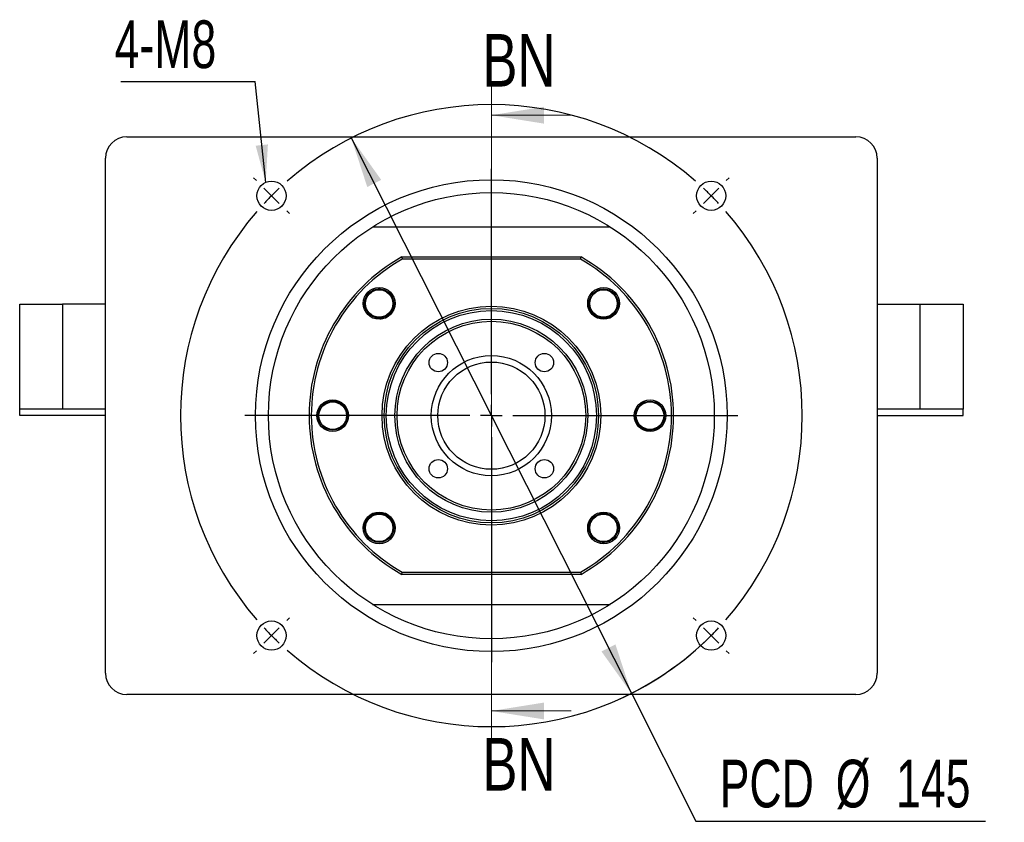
# Paper-space layout 'MBCK25L-G' of a CAD drawing. Header units: millimetres. Extents: x 19 to 333, y 9 to 190.
# Tile 1 of 5: x 23 to 88, y 26 to 80. Entities that reach past the tile are written whole.
import ezdxf

# ---------------------------------------------------------------- set-up
doc = ezdxf.new("R2010")
doc.units = ezdxf.units.MM
doc.layers.add('圖層0', color=7, linetype='Continuous')
doc.styles.add('SLDTEXTSTYLE0', font='TXT', dxfattribs={"width": 0.7})
doc.styles.add('SLDTEXTSTYLE2', font='TXT', dxfattribs={"width": 0.75})
doc.dimstyles.new('SLDDIMSTYLE0', dxfattribs={"dimtxt": 3.389974, "dimasz": 2.5, "dimexe": 0, "dimexo": 0.0625, "dimgap": 0.847493, "dimtad": 0, "dimtih": 1, "dimtoh": 1, "dimlfac": 3.5, "dimrnd": 1e-09, "dimzin": 12, "dimdsep": 46, "dimtxsty": 'SLDTEXTSTYLE0', "dimsah": 1, "dimcen": 0, "dimadec": 0, "dimazin": 3, "dimtfac": 1, "dimtmove": 0, "dimatfit": 3, "dimfxl": 0, "dimfrac": 2, "dimtolj": 1, "dimtzin": 12, "dimarcsym": 0})
doc.dimstyles.new('SLDDIMSTYLE1', dxfattribs={"dimtxt": 0.18, "dimasz": 2.5, "dimexe": 0, "dimexo": 0.0625, "dimgap": 0, "dimtad": 0, "dimtih": 1, "dimtoh": 1, "dimdec": 0, "dimrnd": 1e-09, "dimzin": 0, "dimdsep": 46, "dimtxsty": 'Standard', "dimsah": 1, "dimcen": 0.09, "dimadec": 0, "dimazin": 0, "dimtfac": 2.5, "dimtdec": 0, "dimtofl": 0, "dimtmove": 0, "dimatfit": 3, "dimfxl": 0, "dimfrac": 2, "dimtolj": 1, "dimtzin": 0, "dimarcsym": 0})

# ---------------------------------------------------------------- blocks, each defined once
blk = doc.blocks.new('_D_17')
at = {"layer": '圖層0', "color": 7}
for p, q in [((44.893, 72.052), (63.555, 35.064)), ((63.555, 35.064), (67.852, 26.548)), ((67.852, 26.548), (87.155, 26.548))]:
    blk.add_line(p, q, dxfattribs=at)
blk.add_arc((54.224, 53.558), 20.714, 294.00906, 316.89883, dxfattribs=at)
for points in [[(44.893, 72.052), (45.955, 68.79), (46.886, 69.26)], [(63.555, 35.064), (62.494, 38.326), (61.562, 37.856)]]:
    blk.add_solid(points, dxfattribs=at)
at = {"layer": '圖層0', "color": 7, "char_height": 3.175, "attachment_point": 1, "style": 'SLDTEXTSTYLE0'}
for s, insert in [('PCD', (69.439, 30.641)), ('%%c', (77.171, 30.641)), ('145', (81.193, 30.641))]:
    blk.add_mtext(s, dxfattribs=dict(at, insert=insert))
blk = doc.blocks.new('SW_NOTE_5')
at = {"layer": '圖層0', "color": 0}
blk.add_line((-8.957, 0), (0, 0), dxfattribs=at)
at = {"layer": '圖層0', "color": 0, "insert": (-9.361, 4.069), "char_height": 3.175, "attachment_point": 1, "style": 'SLDTEXTSTYLE0'}
blk.add_mtext('4-M8', dxfattribs=at)
blk = doc.blocks.new('SW_CENTERMARKSYMBOL_9')
at = {"layer": '圖層0', "color": 0}
for p, q in [((0, 1.429), (0, 16.429)), ((-15.657, 15.657), (-15.839, 15.839)), ((15.657, 15.657), (15.839, 15.839)), ((-14.647, 14.647), (-15.152, 15.152)), ((14.647, 14.647), (15.152, 15.152)), ((-14.647, 14.647), (-14.142, 14.142)), ((14.647, 14.647), (14.142, 14.142)), ((-13.637, 13.637), (-13.455, 13.455)), ((13.637, 13.637), (13.455, 13.455)), ((0, 0), (0, 0.714)), ((-1.429, 0), (-16.429, 0)), ((0, 0), (-0.714, 0)), ((0, 0), (0, -0.714)), ((0, 0), (0.714, 0)), ((1.429, 0), (16.429, 0)), ((0, -1.429), (0, -16.429)), ((-13.637, -13.637), (-13.455, -13.455)), ((13.637, -13.637), (13.455, -13.455)), ((-14.647, -14.647), (-14.142, -14.142)), ((14.647, -14.647), (14.142, -14.142)), ((-14.647, -14.647), (-15.152, -15.152)), ((14.647, -14.647), (15.152, -15.152)), ((-15.657, -15.657), (-15.839, -15.839)), ((15.657, -15.657), (15.839, -15.839))]:
    blk.add_line(p, q, dxfattribs=at)
for start, end in [(48.95143, 131.04857), (133.02428, 135), (45, 46.97572), (135, 136.97572), (43.02428, 45), (138.95143, 221.04857), (318.95143, 41.04857), (223.02428, 225), (315, 316.97572), (225, 226.97572), (313.02428, 315), (228.95143, 311.04857)]:
    blk.add_arc((0, 0), 20.714, start, end, dxfattribs=at)

psp = doc.layouts.new('MBCK25L-G')

# ---------------------------------------------------------------- linework, layer by layer
at = {"color": 7, "linetype": 'Continuous', "lineweight": 18}
for p, q in [((54.2243, 75.5691), (54.2243, 31.8877)), ((59.5443, 73.5691), (54.2243, 73.5691)), ((59.5443, 33.8877), (54.2243, 33.8877))]:
    psp.add_line(p, q, dxfattribs=at)
at = {"color": 7, "linetype": 'Continuous', "lineweight": 25}
for p, q in [((29.9385, 72.1293), (78.51, 72.1293)), ((28.51, 36.415), (28.51, 70.7007)), ((79.9385, 70.7007), (79.9385, 36.415)), ((46.3063, 66.1293), (62.1422, 66.1293)), ((48.2498, 64.1293), (48.2875, 63.9865)), ((48.2498, 64.1293), (60.1987, 64.1293)), ((60.161, 63.9865), (48.2875, 63.9865)), ((60.161, 63.9865), (60.1987, 64.1293)), ((45.934, 61.52), (46.0764, 61.7448)), ((62.1864, 61.8482), (62.4112, 61.7057)), ((22.7957, 53.9865), (22.7957, 60.9865)), ((22.7957, 60.9865), (25.6528, 60.9865)), ((25.6528, 60.9865), (25.6528, 53.9865)), ((28.51, 60.9865), (25.6528, 60.9865)), ((79.9385, 60.9865), (82.7957, 60.9865)), ((82.7957, 53.9865), (82.7957, 60.9865)), ((82.7957, 60.9865), (85.6528, 60.9865)), ((85.6528, 60.9865), (85.6528, 53.9865)), ((25.6528, 53.9865), (22.7957, 53.9865)), ((22.7957, 53.5579), (22.7957, 53.9865)), ((28.51, 53.9865), (25.6528, 53.9865)), ((82.7957, 53.9865), (79.9385, 53.9865)), ((85.6528, 53.9865), (82.7957, 53.9865)), ((85.6528, 53.5579), (85.6528, 53.9865)), ((28.51, 53.5579), (22.7957, 53.5579)), ((65.7164, 53.7899), (65.7747, 53.5302)), ((79.9385, 53.5579), (85.6528, 53.5579)), ((46.2621, 45.2676), (46.0373, 45.4101)), ((62.5145, 45.5957), (62.3721, 45.3709)), ((48.2498, 42.9865), (48.2875, 43.1293)), ((60.1987, 42.9865), (48.2498, 42.9865)), ((48.2875, 43.1293), (60.161, 43.1293)), ((60.161, 43.1293), (60.1987, 42.9865)), ((46.3063, 40.9865), (62.1422, 40.9865)), ((78.51, 34.9865), (29.9385, 34.9865))]:
    psp.add_line(p, q, dxfattribs=at)
for centre, radius in [((54.2243, 53.5579), 15.7143), ((39.577, 68.2051), 0.9714), ((68.8715, 68.2051), 0.9714), ((54.2243, 53.5579), 14.8571), ((39.577, 68.2051), 0.0204), ((68.8715, 68.2051), 0.0204), ((46.7491, 61.033), 1.0571), ((46.7491, 61.033), 0.9714), ((46.7491, 61.033), 0.9143), ((61.6994, 61.033), 1.0571), ((61.6994, 61.033), 0.9714), ((61.6994, 61.033), 0.9143), ((54.2243, 53.5579), 7.2857), ((54.2243, 53.5579), 7.1429), ((54.2243, 53.5579), 7), ((54.2243, 53.5579), 6.4286), ((54.2243, 53.5579), 6.2857), ((50.6887, 57.0934), 0.6143), ((54.2243, 53.5579), 4), ((54.2243, 53.5579), 3.5714), ((57.7598, 57.0934), 0.6143), ((43.6528, 53.5579), 1.0571), ((43.6528, 53.5579), 0.9714), ((43.6528, 53.5579), 0.9143), ((64.7957, 53.5579), 1.0571), ((64.7957, 53.5579), 0.9714), ((64.7957, 53.5579), 0.9143), ((50.6887, 50.0223), 0.6143), ((57.7598, 50.0223), 0.6143), ((46.7491, 46.0828), 1.0571), ((46.7491, 46.0828), 0.9714), ((46.7491, 46.0828), 0.9143), ((61.6994, 46.0828), 1.0571), ((61.6994, 46.0828), 0.9714), ((61.6994, 46.0828), 0.9143), ((39.577, 38.9107), 0.9714), ((68.8715, 38.9107), 0.9714), ((39.577, 38.9107), 0.0204), ((68.8715, 38.9107), 0.0204)]:
    psp.add_circle(centre, radius, dxfattribs=at)
for centre, radius, start, end in [((29.9385, 70.7007), 1.4286, 90, 180), ((78.51, 70.7007), 1.4286, 0, 90), ((54.2243, 53.5579), 12.1429, 119.472932, 240.527068), ((54.2243, 53.5579), 12, 119.651845, 240.348155), ((54.2243, 53.5579), 12, 299.651845, 60.348155), ((54.2243, 53.5579), 12.1429, 299.472932, 60.527068), ((29.9385, 36.415), 1.4286, 180, 270), ((78.51, 36.415), 1.4286, 270, 0)]:
    psp.add_arc(centre, radius, start, end, dxfattribs=at)
for points, knots in [([(47.2361, 61.8482), (47.1831, 61.8761), (47.0833, 61.9286), (46.9226, 61.9707), (46.7652, 61.9869), (46.6071, 61.9763), (46.4528, 61.9398), (46.2578, 61.8572), (46.0707, 61.7192), (45.9722, 61.5756), (45.934, 61.52)], [0, 0, 0, 0, 0.1205086, 0.22645464, 0.3324005, 0.43834652, 0.54429233, 0.6502383, 0.86443841, 1, 1, 1, 1]), ([(46.8161, 60.0072), (46.8989, 60.0162), (47.0975, 60.0376), (47.3745, 60.2055), (47.6068, 60.4656), (47.7339, 60.7895), (47.7471, 61.1325), (47.6438, 61.454), (47.4618, 61.7018), (47.3031, 61.8047), (47.2361, 61.8482)], [0, 0, 0, 0, 0.0985417, 0.2363887, 0.3738486, 0.5090978, 0.6427527, 0.7753994, 0.9052701, 1, 1, 1, 1]), ([(62.5145, 60.546), (62.5425, 60.5991), (62.5949, 60.6988), (62.6371, 60.8595), (62.6533, 61.0169), (62.6427, 61.175), (62.6062, 61.3293), (62.5236, 61.5244), (62.3855, 61.7115), (62.242, 61.81), (62.1864, 61.8482)], [0, 0, 0, 0, 0.1205086, 0.22645464, 0.3324005, 0.43834652, 0.54429233, 0.6502383, 0.86443841, 1, 1, 1, 1]), ([(60.67, 60.9872), (60.6795, 60.8972), (60.7012, 60.6913), (60.8716, 60.4076), (61.1321, 60.1754), (61.4558, 60.0482), (61.7989, 60.035), (62.1204, 60.1383), (62.3682, 60.3204), (62.4711, 60.4791), (62.5145, 60.546)], [0, 0, 0, 0, 0.1061977, 0.2428739, 0.3791664, 0.513267, 0.6457867, 0.777307, 0.9060747, 1, 1, 1, 1]), ([(43.4208, 54.4786), (43.3635, 54.4609), (43.2559, 54.4274), (43.1125, 54.3436), (42.9897, 54.2437), (42.8854, 54.1245), (42.8021, 53.9896), (42.7226, 53.7932), (42.6879, 53.5633), (42.7197, 53.3922), (42.7321, 53.3259)], [0, 0, 0, 0, 0.1205082, 0.2264542, 0.3324, 0.4383463, 0.544292, 0.650238, 0.8644385, 1, 1, 1, 1]), ([(44.6148, 53.2452), (44.6336, 53.3015), (44.6893, 53.4677), (44.6564, 53.7646), (44.5225, 54.0817), (44.2879, 54.334), (43.9879, 54.4882), (43.6838, 54.5347), (43.4988, 54.4953), (43.4208, 54.4786)], [0, 0, 0, 0, 0.08446613, 0.24927423, 0.4114315, 0.57167716, 0.73071431, 0.8864231, 1, 1, 1, 1]), ([(42.7321, 53.3259), (42.6954, 53.4267), (42.6517, 53.5468), (42.6671, 53.6707), (42.6696, 53.6906)], [0, 0, 0, 0, 0.8389178, 1, 1, 1, 1]), ([(63.7931, 53.5893), (63.7936, 53.5105), (63.7947, 53.3174), (63.9297, 53.0339), (64.1597, 52.7818), (64.4609, 52.6276), (64.7646, 52.5811), (64.9497, 52.6205), (65.0277, 52.6371)], [0, 0, 0, 0, 0.1297127, 0.31769534, 0.50346193, 0.68782753, 0.8683347, 1, 1, 1, 1]), ([(65.0277, 52.6371), (65.085, 52.6549), (65.1926, 52.6883), (65.336, 52.7721), (65.4588, 52.872), (65.5631, 52.9913), (65.6464, 53.1262), (65.7259, 53.3225), (65.7606, 53.5524), (65.7288, 53.7236), (65.7164, 53.7899)], [0, 0, 0, 0, 0.1205082, 0.2264542, 0.3324, 0.4383463, 0.544292, 0.650238, 0.8644385, 1, 1, 1, 1]), ([(47.6452, 46.5511), (47.6202, 46.601), (47.5434, 46.7546), (47.3124, 46.9384), (46.9937, 47.0681), (46.6493, 47.0806), (46.3282, 46.9775), (46.0803, 46.7954), (45.9774, 46.6367), (45.934, 46.5698)], [0, 0, 0, 0, 0.0798064, 0.2454532, 0.4084359, 0.5694974, 0.729344, 0.8858453, 1, 1, 1, 1]), ([(45.934, 46.5698), (45.9061, 46.5167), (45.8536, 46.4169), (45.8114, 46.2563), (45.7952, 46.0988), (45.8059, 45.9407), (45.8423, 45.7865), (45.9249, 45.5914), (46.063, 45.4043), (46.2065, 45.3058), (46.2621, 45.2676)], [0, 0, 0, 0, 0.1205086, 0.22645464, 0.3324005, 0.43834652, 0.54429233, 0.6502383, 0.86443841, 1, 1, 1, 1]), ([(60.7274, 46.1618), (60.7222, 46.1028), (60.7073, 45.9321), (60.8082, 45.6617), (60.9861, 45.414), (61.1453, 45.311), (61.2124, 45.2676)], [0, 0, 0, 0, 0.1643736, 0.4746436, 0.7784202, 1, 1, 1, 1]), ([(61.2124, 45.2676), (61.2655, 45.2397), (61.3652, 45.1872), (61.5259, 45.1451), (61.6833, 45.1289), (61.8414, 45.1395), (61.9957, 45.176), (62.1908, 45.2585), (62.3779, 45.3966), (62.4764, 45.5401), (62.5145, 45.5957)], [0, 0, 0, 0, 0.1205086, 0.22645464, 0.3324005, 0.43834652, 0.54429233, 0.6502383, 0.86443841, 1, 1, 1, 1])]:
    psp.add_open_spline(points, degree=3, knots=knots, dxfattribs=at)
at = {"color": 7, "linetype": 'Continuous', "lineweight": 18}
for points in [[(54.2243, 73.5691), (57.7243, 73.0091), (57.7243, 74.1291)], [(54.2243, 33.8877), (57.7243, 33.3277), (57.7243, 34.4477)]]:
    psp.add_solid(points, dxfattribs=at)

# ---------------------------------------------------------------- block references
at = {"layer": '圖層0', "color": 7}
for name, p in [('SW_NOTE_5', (38.4837, 75.8147)), ('SW_CENTERMARKSYMBOL_9', (54.2243, 53.5579))]:
    psp.add_blockref(name, p, dxfattribs=at)

# ---------------------------------------------------------------- texts
at = {"color": 7, "linetype": 'Continuous', "char_height": 3.5, "attachment_point": 1, "style": 'SLDTEXTSTYLE2'}
for insert in [(53.6229, 78.9756), (53.6229, 32.0874)]:
    psp.add_mtext('BN', dxfattribs=dict(at, insert=insert))

# ---------------------------------------------------------------- dimensions: what is measured, and where the dimension line sits
at = {"layer": '圖層0', "color": 7}
dim = psp.add_diameter_dim_2p(p1=(63.5551, 35.0642), p2=(44.8934, 72.0516), text='PCD<>', dimstyle='SLDDIMSTYLE0', dxfattribs=at)
dim.commit()
dim.dimension.update_dxf_attribs({"geometry": '_D_17', "text_midpoint": (78.297, 29.0853), "dimtype": 163})

# ---------------------------------------------------------------- leaders
psp.add_leader([(39.1877, 69.0951), (38.4837, 75.8147)], dimstyle='SLDDIMSTYLE1', dxfattribs=at)

doc.saveas('drawing.dxf')
